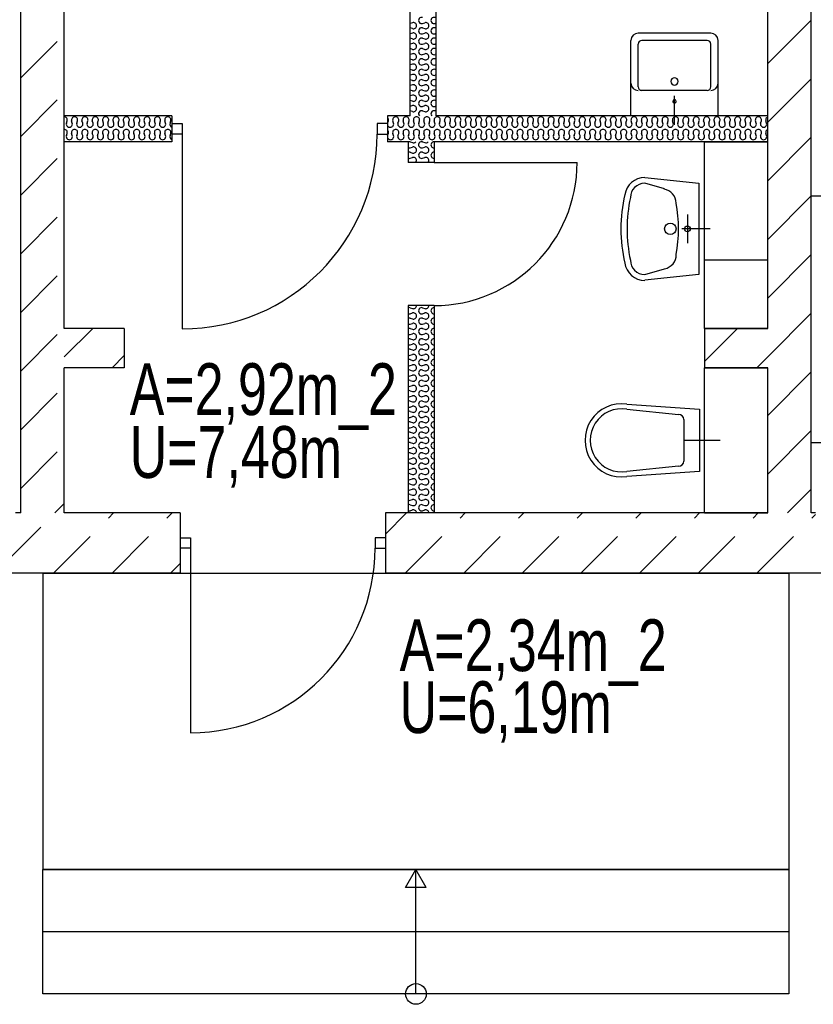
# Model space of a CAD drawing. Header units: metres. Extents: x 940 to 7099, y 1241 to 5343.
# Tile 16 of 23: x 5629 to 6011, y 1378 to 1853. Entities that reach past the tile are written whole.
import ezdxf

# ---------------------------------------------------------------- set-up
doc = ezdxf.new("R2010")
doc.units = ezdxf.units.M
doc.header["$LTSCALE"] = 100
doc.header["$MEASUREMENT"] = 0
doc.linetypes.add('HIDDEN', pattern=[0.375, 0.25, -0.125])
for name, color, linetype in [('108', 61, 'Continuous'), ('20', 211, 'Continuous'), ('22', 211, 'Continuous'), ('30', 5, 'Continuous'), ('32', 2, 'Continuous'), ('36', 3, 'Continuous'), ('64', 1, 'Continuous'), ('67', 2, 'Continuous')]:
    doc.layers.add(name, color=color, linetype=linetype)

msp = doc.modelspace()

# ---------------------------------------------------------------- linework, layer by layer
at = {"layer": '108', "linetype": 'Continuous'}
for p, q in [((5639.75, 1383), (5639.75, 1443)), ((5639.75, 1443), (5999.75, 1443)), ((5999.75, 1443), (5639.75, 1443)), ((5814.75, 1434.3397), (5819.75, 1443)), ((5819.75, 1383), (5819.75, 1443)), ((5824.75, 1434.3397), (5819.75, 1443)), ((5999.75, 1443), (5999.75, 1383)), ((5824.75, 1434.3397), (5814.75, 1434.3397)), ((5999.75, 1413), (5639.75, 1413)), ((5999.75, 1383), (5639.75, 1383)), ((5999.75, 1383), (5639.75, 1383))]:
    msp.add_line(p, q, dxfattribs=at)
msp.add_circle((5819.75, 1383), 5, dxfattribs=at)
at = {"layer": '20', "linetype": 'Continuous'}
for p, q in [((5989.5, 1831.7121), (6010.5, 1852.7121)), ((5818.0308, 1851.4248), (5817, 1851.0855)), ((5818.0308, 1848.5752), (5817, 1848.9145)), ((5822.9688, 1851.0752), (5824.0308, 1851.4248)), ((5822.9688, 1848.9248), (5824.0308, 1848.5752)), ((5829.5, 1851.2501), (5828.9688, 1851.0752)), ((5829.5, 1848.7499), (5828.9688, 1848.9248)), ((5818.0308, 1846.4248), (5817, 1846.0855)), ((5818.0308, 1843.5752), (5817, 1843.9145)), ((5822.9688, 1846.0752), (5824.0308, 1846.4248)), ((5822.9688, 1843.9248), (5824.0308, 1843.5752)), ((5829.5, 1846.2501), (5828.9688, 1846.0752)), ((5829.5, 1843.7499), (5828.9688, 1843.9248)), ((5818.0308, 1841.4248), (5817, 1841.0855)), ((5818.0308, 1838.5752), (5817, 1838.9145)), ((5822.9688, 1841.0752), (5824.0308, 1841.4248)), ((5822.9688, 1838.9248), (5824.0308, 1838.5752)), ((5829.5, 1841.2501), (5828.9688, 1841.0752)), ((5829.5, 1838.7499), (5828.9688, 1838.9248)), ((5818.0308, 1836.4248), (5817, 1836.0855)), ((5818.0308, 1833.5752), (5817, 1833.9145)), ((5822.9688, 1836.0752), (5824.0308, 1836.4248)), ((5822.9688, 1833.9248), (5824.0308, 1833.5752)), ((5829.5, 1836.2501), (5828.9688, 1836.0752)), ((5829.5, 1833.7499), (5828.9688, 1833.9248)), ((5818.0308, 1831.4248), (5817, 1831.0855)), ((5818.0308, 1828.5752), (5817, 1828.9145)), ((5822.9688, 1831.0752), (5824.0308, 1831.4248)), ((5822.9688, 1828.9248), (5824.0308, 1828.5752)), ((5829.5, 1831.2501), (5828.9688, 1831.0752)), ((5829.5, 1828.7499), (5828.9688, 1828.9248)), ((5818.0308, 1826.4248), (5817, 1826.0855)), ((5818.0308, 1823.5752), (5817, 1823.9145)), ((5822.9688, 1826.0752), (5824.0308, 1826.4248)), ((5822.9688, 1823.9248), (5824.0308, 1823.5752)), ((5829.5, 1826.2501), (5828.9688, 1826.0752)), ((5829.5, 1823.7499), (5828.9688, 1823.9248)), ((5989.5, 1803.4279), (6010.5, 1824.4279)), ((5818.0308, 1821.4248), (5817, 1821.0855)), ((5818.0308, 1818.5752), (5817, 1818.9145)), ((5822.9688, 1821.0752), (5824.0308, 1821.4248)), ((5822.9688, 1818.9248), (5824.0308, 1818.5752)), ((5829.5, 1821.2501), (5828.9688, 1821.0752)), ((5829.5, 1818.7499), (5828.9688, 1818.9248)), ((5818.0308, 1816.4248), (5817, 1816.0855)), ((5822.9688, 1816.0752), (5824.0308, 1816.4248)), ((5829.5, 1816.2501), (5828.9688, 1816.0752)), ((5818.0308, 1813.5752), (5817, 1813.9145)), ((5818.0308, 1811.4248), (5817, 1811.0855)), ((5822.9688, 1813.9248), (5824.0308, 1813.5752)), ((5822.9688, 1811.0752), (5824.0308, 1811.4248)), ((5829.5, 1813.7499), (5828.9688, 1813.9248)), ((5829.5, 1811.2501), (5828.9688, 1811.0752)), ((5818.0308, 1808.5752), (5817, 1808.9145)), ((5822.9688, 1808.9248), (5824.0308, 1808.5752)), ((5829.5, 1808.7499), (5828.9688, 1808.9248)), ((5651.075, 1802.9688), (5651.4246, 1804.0308)), ((5653.9246, 1802.9688), (5653.575, 1804.0308)), ((5656.075, 1802.9688), (5656.4246, 1804.0308)), ((5658.9246, 1802.9688), (5658.575, 1804.0308)), ((5661.075, 1802.9688), (5661.4246, 1804.0308)), ((5663.9246, 1802.9688), (5663.575, 1804.0308)), ((5666.075, 1802.9688), (5666.4246, 1804.0308)), ((5668.9246, 1802.9688), (5668.575, 1804.0308)), ((5671.075, 1802.9688), (5671.4246, 1804.0308)), ((5673.9246, 1802.9688), (5673.575, 1804.0308)), ((5676.075, 1802.9688), (5676.4246, 1804.0308)), ((5678.9246, 1802.9688), (5678.575, 1804.0308)), ((5681.075, 1802.9688), (5681.4246, 1804.0308)), ((5683.9246, 1802.9688), (5683.575, 1804.0308)), ((5686.075, 1802.9688), (5686.4246, 1804.0308)), ((5688.9246, 1802.9688), (5688.575, 1804.0308)), ((5691.075, 1802.9688), (5691.4246, 1804.0308)), ((5693.9246, 1802.9688), (5693.575, 1804.0308)), ((5696.075, 1802.9688), (5696.4246, 1804.0308)), ((5698.9246, 1802.9688), (5698.575, 1804.0308)), ((5701.075, 1802.9688), (5701.4246, 1804.0308)), ((5806.075, 1802.9688), (5806.4246, 1804.0308)), ((5808.9246, 1802.9688), (5808.575, 1804.0308)), ((5811.075, 1802.9688), (5811.4246, 1804.0308)), ((5813.9246, 1802.9688), (5813.575, 1804.0308)), ((5816.075, 1802.9688), (5816.4246, 1804.0308)), ((5818.9246, 1802.9688), (5818.575, 1804.0308)), ((5821.075, 1802.9688), (5821.4246, 1804.0308)), ((5823.9246, 1802.9688), (5823.575, 1804.0308)), ((5826.075, 1802.9688), (5826.4246, 1804.0308)), ((5828.9246, 1802.9688), (5828.575, 1804.0308)), ((5831.075, 1802.9688), (5831.4246, 1804.0308)), ((5833.9246, 1802.9688), (5833.575, 1804.0308)), ((5836.075, 1802.9688), (5836.4246, 1804.0308)), ((5838.9246, 1802.9688), (5838.575, 1804.0308)), ((5841.075, 1802.9688), (5841.4246, 1804.0308)), ((5843.9246, 1802.9688), (5843.575, 1804.0308)), ((5846.075, 1802.9688), (5846.4246, 1804.0308)), ((5848.9246, 1802.9688), (5848.575, 1804.0308)), ((5851.075, 1802.9688), (5851.4246, 1804.0308)), ((5853.9246, 1802.9688), (5853.575, 1804.0308)), ((5856.075, 1802.9688), (5856.4246, 1804.0308)), ((5858.9246, 1802.9688), (5858.575, 1804.0308)), ((5861.075, 1802.9688), (5861.4246, 1804.0308)), ((5863.9246, 1802.9688), (5863.575, 1804.0308)), ((5866.075, 1802.9688), (5866.4246, 1804.0308)), ((5868.9246, 1802.9688), (5868.575, 1804.0308)), ((5871.075, 1802.9688), (5871.4246, 1804.0308)), ((5873.9246, 1802.9688), (5873.575, 1804.0308)), ((5876.075, 1802.9688), (5876.4246, 1804.0308)), ((5878.9246, 1802.9688), (5878.575, 1804.0308)), ((5881.075, 1802.9688), (5881.4246, 1804.0308)), ((5883.9246, 1802.9688), (5883.575, 1804.0308)), ((5886.075, 1802.9688), (5886.4246, 1804.0308)), ((5888.9246, 1802.9688), (5888.575, 1804.0308)), ((5891.075, 1802.9688), (5891.4246, 1804.0308)), ((5893.9246, 1802.9688), (5893.575, 1804.0308)), ((5896.075, 1802.9688), (5896.4246, 1804.0308)), ((5898.9246, 1802.9688), (5898.575, 1804.0308)), ((5901.075, 1802.9688), (5901.4246, 1804.0308)), ((5903.9246, 1802.9688), (5903.575, 1804.0308)), ((5906.075, 1802.9688), (5906.4246, 1804.0308)), ((5908.9246, 1802.9688), (5908.575, 1804.0308)), ((5911.075, 1802.9688), (5911.4246, 1804.0308)), ((5913.9246, 1802.9688), (5913.575, 1804.0308)), ((5916.075, 1802.9688), (5916.4246, 1804.0308)), ((5918.9246, 1802.9688), (5918.575, 1804.0308)), ((5921.075, 1802.9688), (5921.4246, 1804.0308)), ((5923.9246, 1802.9688), (5923.575, 1804.0308)), ((5926.075, 1802.9688), (5926.4246, 1804.0308)), ((5928.9246, 1802.9688), (5928.575, 1804.0308)), ((5931.075, 1802.9688), (5931.4246, 1804.0308)), ((5933.9246, 1802.9688), (5933.575, 1804.0308)), ((5936.075, 1802.9688), (5936.4246, 1804.0308)), ((5938.9246, 1802.9688), (5938.575, 1804.0308)), ((5941.075, 1802.9688), (5941.4246, 1804.0308)), ((5943.9246, 1802.9688), (5943.575, 1804.0308)), ((5946.075, 1802.9688), (5946.4246, 1804.0308)), ((5948.9246, 1802.9688), (5948.575, 1804.0308)), ((5951.075, 1802.9688), (5951.4246, 1804.0308)), ((5953.9246, 1802.9688), (5953.575, 1804.0308)), ((5956.075, 1802.9688), (5956.4246, 1804.0308)), ((5958.9246, 1802.9688), (5958.575, 1804.0308)), ((5961.075, 1802.9688), (5961.4246, 1804.0308)), ((5963.9246, 1802.9688), (5963.575, 1804.0308)), ((5966.075, 1802.9688), (5966.4246, 1804.0308)), ((5968.9246, 1802.9688), (5968.575, 1804.0308)), ((5971.075, 1802.9688), (5971.4246, 1804.0308)), ((5973.9246, 1802.9688), (5973.575, 1804.0308)), ((5976.075, 1802.9688), (5976.4246, 1804.0308)), ((5978.9246, 1802.9688), (5978.575, 1804.0308)), ((5981.075, 1802.9688), (5981.4246, 1804.0308)), ((5983.9246, 1802.9688), (5983.575, 1804.0308)), ((5986.075, 1802.9688), (5986.4246, 1804.0308)), ((5988.9246, 1802.9688), (5988.575, 1804.0308)), ((5651.075, 1796.9688), (5651.4246, 1798.0308)), ((5653.9246, 1796.9688), (5653.575, 1798.0308)), ((5656.075, 1796.9688), (5656.4246, 1798.0308)), ((5658.9246, 1796.9688), (5658.575, 1798.0308)), ((5661.075, 1796.9688), (5661.4246, 1798.0308)), ((5663.9246, 1796.9688), (5663.575, 1798.0308)), ((5666.075, 1796.9688), (5666.4246, 1798.0308)), ((5668.9246, 1796.9688), (5668.575, 1798.0308)), ((5671.075, 1796.9688), (5671.4246, 1798.0308)), ((5673.9246, 1796.9688), (5673.575, 1798.0308)), ((5676.075, 1796.9688), (5676.4246, 1798.0308)), ((5678.9246, 1796.9688), (5678.575, 1798.0308)), ((5681.075, 1796.9688), (5681.4246, 1798.0308)), ((5683.9246, 1796.9688), (5683.575, 1798.0308)), ((5686.075, 1796.9688), (5686.4246, 1798.0308)), ((5688.9246, 1796.9688), (5688.575, 1798.0308)), ((5691.075, 1796.9688), (5691.4246, 1798.0308)), ((5693.9246, 1796.9688), (5693.575, 1798.0308)), ((5696.075, 1796.9688), (5696.4246, 1798.0308)), ((5698.9246, 1796.9688), (5698.575, 1798.0308)), ((5701.075, 1796.9688), (5701.4246, 1798.0308)), ((5806.075, 1796.9688), (5806.4246, 1798.0308)), ((5808.9246, 1796.9688), (5808.575, 1798.0308)), ((5811.075, 1796.9688), (5811.4246, 1798.0308)), ((5813.9246, 1796.9688), (5813.575, 1798.0308)), ((5816.075, 1796.9688), (5816.4246, 1798.0308)), ((5818.9246, 1796.9688), (5818.575, 1798.0308)), ((5821.075, 1796.9688), (5821.4246, 1798.0308)), ((5823.9246, 1796.9688), (5823.575, 1798.0308)), ((5826.075, 1796.9688), (5826.4246, 1798.0308)), ((5828.9246, 1796.9688), (5828.575, 1798.0308)), ((5831.075, 1796.9688), (5831.4246, 1798.0308)), ((5833.9246, 1796.9688), (5833.575, 1798.0308)), ((5836.075, 1796.9688), (5836.4246, 1798.0308)), ((5838.9246, 1796.9688), (5838.575, 1798.0308)), ((5841.075, 1796.9688), (5841.4246, 1798.0308)), ((5843.9246, 1796.9688), (5843.575, 1798.0308)), ((5846.075, 1796.9688), (5846.4246, 1798.0308)), ((5848.9246, 1796.9688), (5848.575, 1798.0308)), ((5851.075, 1796.9688), (5851.4246, 1798.0308)), ((5853.9246, 1796.9688), (5853.575, 1798.0308)), ((5856.075, 1796.9688), (5856.4246, 1798.0308)), ((5858.9246, 1796.9688), (5858.575, 1798.0308)), ((5861.075, 1796.9688), (5861.4246, 1798.0308)), ((5863.9246, 1796.9688), (5863.575, 1798.0308)), ((5866.075, 1796.9688), (5866.4246, 1798.0308)), ((5868.9246, 1796.9688), (5868.575, 1798.0308)), ((5871.075, 1796.9688), (5871.4246, 1798.0308)), ((5873.9246, 1796.9688), (5873.575, 1798.0308)), ((5876.075, 1796.9688), (5876.4246, 1798.0308)), ((5878.9246, 1796.9688), (5878.575, 1798.0308)), ((5881.075, 1796.9688), (5881.4246, 1798.0308)), ((5883.9246, 1796.9688), (5883.575, 1798.0308)), ((5886.075, 1796.9688), (5886.4246, 1798.0308)), ((5888.9246, 1796.9688), (5888.575, 1798.0308)), ((5891.075, 1796.9688), (5891.4246, 1798.0308)), ((5893.9246, 1796.9688), (5893.575, 1798.0308)), ((5896.075, 1796.9688), (5896.4246, 1798.0308)), ((5898.9246, 1796.9688), (5898.575, 1798.0308)), ((5901.075, 1796.9688), (5901.4246, 1798.0308)), ((5903.9246, 1796.9688), (5903.575, 1798.0308)), ((5906.075, 1796.9688), (5906.4246, 1798.0308)), ((5908.9246, 1796.9688), (5908.575, 1798.0308)), ((5911.075, 1796.9688), (5911.4246, 1798.0308)), ((5913.9246, 1796.9688), (5913.575, 1798.0308)), ((5916.075, 1796.9688), (5916.4246, 1798.0308)), ((5918.9246, 1796.9688), (5918.575, 1798.0308)), ((5921.075, 1796.9688), (5921.4246, 1798.0308)), ((5923.9246, 1796.9688), (5923.575, 1798.0308)), ((5926.075, 1796.9688), (5926.4246, 1798.0308)), ((5928.9246, 1796.9688), (5928.575, 1798.0308)), ((5931.075, 1796.9688), (5931.4246, 1798.0308)), ((5933.9246, 1796.9688), (5933.575, 1798.0308)), ((5936.075, 1796.9688), (5936.4246, 1798.0308)), ((5938.9246, 1796.9688), (5938.575, 1798.0308)), ((5941.075, 1796.9688), (5941.4246, 1798.0308)), ((5943.9246, 1796.9688), (5943.575, 1798.0308)), ((5946.075, 1796.9688), (5946.4246, 1798.0308)), ((5948.9246, 1796.9688), (5948.575, 1798.0308)), ((5951.075, 1796.9688), (5951.4246, 1798.0308)), ((5953.9246, 1796.9688), (5953.575, 1798.0308)), ((5956.075, 1796.9688), (5956.4246, 1798.0308)), ((5958.9246, 1796.9688), (5958.575, 1798.0308)), ((5961.075, 1796.9688), (5961.4246, 1798.0308)), ((5963.9246, 1796.9688), (5963.575, 1798.0308)), ((5966.075, 1796.9688), (5966.4246, 1798.0308)), ((5968.9246, 1796.9688), (5968.575, 1798.0308)), ((5971.075, 1796.9688), (5971.4246, 1798.0308)), ((5973.9246, 1796.9688), (5973.575, 1798.0308)), ((5976.075, 1796.9688), (5976.4246, 1798.0308)), ((5978.9246, 1796.9688), (5978.575, 1798.0308)), ((5981.075, 1796.9688), (5981.4246, 1798.0308)), ((5983.9246, 1796.9688), (5983.575, 1798.0308)), ((5986.075, 1796.9688), (5986.4246, 1798.0308)), ((5988.9246, 1796.9688), (5988.575, 1798.0308)), ((5989.5, 1775.1436), (6010.5, 1796.1436)), ((5816.9688, 1793.9248), (5818.0308, 1793.5752)), ((5816.9688, 1791.0752), (5818.0308, 1791.4248)), ((5822.9688, 1793.9248), (5824.0308, 1793.5752)), ((5822.9688, 1791.0752), (5824.0308, 1791.4248)), ((5816.9688, 1788.9248), (5818.0308, 1788.5752)), ((5816.9688, 1786.0752), (5818.0308, 1786.4248)), ((5822.9688, 1788.9248), (5824.0308, 1788.5752)), ((5822.9688, 1786.0752), (5824.0308, 1786.4248)), ((5989.5, 1746.8593), (6010.5, 1767.8593)), ((5989.5, 1718.575), (6010.5, 1739.575)), ((5816.9688, 1713.9248), (5818.0308, 1713.5752)), ((5816.9688, 1711.0752), (5818.0308, 1711.4248)), ((5822.9688, 1713.9248), (5824.0308, 1713.5752)), ((5822.9688, 1711.0752), (5824.0308, 1711.4248)), ((5989.5, 1690.2908), (6010.5, 1711.2908)), ((5816.9688, 1708.9248), (5818.0308, 1708.5752)), ((5816.9688, 1706.0752), (5818.0308, 1706.4248)), ((5822.9688, 1708.9248), (5824.0308, 1708.5752)), ((5822.9688, 1706.0752), (5824.0308, 1706.4248)), ((5650, 1690.202), (5663.798, 1704)), ((5816.9688, 1703.9248), (5818.0308, 1703.5752)), ((5816.9688, 1701.0752), (5818.0308, 1701.4248)), ((5822.9688, 1703.9248), (5824.0308, 1703.5752)), ((5822.9688, 1701.0752), (5824.0308, 1701.4248)), ((5959, 1688.075), (5974.925, 1704)), ((5816.9688, 1698.9248), (5818.0308, 1698.5752)), ((5816.9688, 1696.0752), (5818.0308, 1696.4248)), ((5822.9688, 1698.9248), (5824.0308, 1698.5752)), ((5822.9688, 1696.0752), (5824.0308, 1696.4248)), ((5673.0822, 1685), (5679, 1690.9178)), ((5816.9688, 1693.9248), (5818.0308, 1693.5752)), ((5816.9688, 1691.0752), (5818.0308, 1691.4248)), ((5822.9688, 1693.9248), (5824.0308, 1693.5752)), ((5822.9688, 1691.0752), (5824.0308, 1691.4248)), ((5816.9688, 1688.9248), (5818.0308, 1688.5752)), ((5816.9688, 1686.0752), (5818.0308, 1686.4248)), ((5822.9688, 1688.9248), (5824.0308, 1688.5752)), ((5822.9688, 1686.0752), (5824.0308, 1686.4248)), ((5984.2092, 1685), (5989.5, 1690.2908)), ((5816.9688, 1683.9248), (5818.0308, 1683.5752)), ((5816.9688, 1681.0752), (5818.0308, 1681.4248)), ((5822.9688, 1683.9248), (5824.0308, 1683.5752)), ((5822.9688, 1681.0752), (5824.0308, 1681.4248)), ((5989.5, 1662.0065), (6010.5, 1683.0065)), ((5816.9688, 1678.9248), (5818.0308, 1678.5752)), ((5816.9688, 1676.0752), (5818.0308, 1676.4248)), ((5822.9688, 1678.9248), (5824.0308, 1678.5752)), ((5822.9688, 1676.0752), (5824.0308, 1676.4248)), ((5816.9688, 1673.9248), (5818.0308, 1673.5752)), ((5822.9688, 1673.9248), (5824.0308, 1673.5752)), ((5816.9688, 1671.0752), (5818.0308, 1671.4248)), ((5816.9688, 1668.9248), (5818.0308, 1668.5752)), ((5822.9688, 1671.0752), (5824.0308, 1671.4248)), ((5822.9688, 1668.9248), (5824.0308, 1668.5752)), ((5816.9688, 1666.0752), (5818.0308, 1666.4248)), ((5816.9688, 1663.9248), (5818.0308, 1663.5752)), ((5822.9688, 1666.0752), (5824.0308, 1666.4248)), ((5822.9688, 1663.9248), (5824.0308, 1663.5752)), ((5816.9688, 1661.0752), (5818.0308, 1661.4248)), ((5816.9688, 1658.9248), (5818.0308, 1658.5752)), ((5822.9688, 1661.0752), (5824.0308, 1661.4248)), ((5822.9688, 1658.9248), (5824.0308, 1658.5752)), ((5816.9688, 1656.0752), (5818.0308, 1656.4248)), ((5816.9688, 1653.9248), (5818.0308, 1653.5752)), ((5822.9688, 1656.0752), (5824.0308, 1656.4248)), ((5822.9688, 1653.9248), (5824.0308, 1653.5752)), ((5989.5, 1633.7222), (6010.5, 1654.7222)), ((5816.9688, 1651.0752), (5818.0308, 1651.4248)), ((5816.9688, 1648.9248), (5818.0308, 1648.5752)), ((5822.9688, 1651.0752), (5824.0308, 1651.4248)), ((5822.9688, 1648.9248), (5824.0308, 1648.5752)), ((5816.9688, 1646.0752), (5818.0308, 1646.4248)), ((5816.9688, 1643.9248), (5818.0308, 1643.5752)), ((5822.9688, 1646.0752), (5824.0308, 1646.4248)), ((5822.9688, 1643.9248), (5824.0308, 1643.5752)), ((5816.9688, 1641.0752), (5818.0308, 1641.4248)), ((5816.9688, 1638.9248), (5818.0308, 1638.5752)), ((5822.9688, 1641.0752), (5824.0308, 1641.4248)), ((5822.9688, 1638.9248), (5824.0308, 1638.5752)), ((5816.9688, 1636.0752), (5818.0308, 1636.4248)), ((5816.9688, 1633.9248), (5818.0308, 1633.5752)), ((5822.9688, 1636.0752), (5824.0308, 1636.4248)), ((5822.9688, 1633.9248), (5824.0308, 1633.5752)), ((5816.9688, 1631.0752), (5818.0308, 1631.4248)), ((5816.9688, 1628.9248), (5818.0308, 1628.5752)), ((5822.9688, 1631.0752), (5824.0308, 1631.4248)), ((5822.9688, 1628.9248), (5824.0308, 1628.5752)), ((5816.9688, 1626.0752), (5818.0308, 1626.4248)), ((5822.9688, 1626.0752), (5824.0308, 1626.4248)), ((5999.062, 1615), (6010.5, 1626.438)), ((5816.9688, 1623.9248), (5818.0308, 1623.5752)), ((5816.9688, 1621.0752), (5818.0308, 1621.4248)), ((5822.9688, 1623.9248), (5824.0308, 1623.5752)), ((5822.9688, 1621.0752), (5824.0308, 1621.4248)), ((5816.9688, 1618.9248), (5818.0308, 1618.5752)), ((5816.9688, 1616.0752), (5818.0308, 1616.4248)), ((5822.9688, 1618.9248), (5824.0308, 1618.5752)), ((5822.9688, 1616.0752), (5824.0308, 1616.4248))]:
    msp.add_line(p, q, dxfattribs=at)
for centre, start, end in [((5822.4998, 1852.5), 71.7795, 288.2205), ((5828.4998, 1852.5), 71.7795, 288.2205), ((5818.4998, 1850), 0, 108.2205), ((5818.4998, 1850), 251.7795, 0), ((5822.4998, 1847.5), 71.7795, 288.2205), ((5824.4998, 1850), 0, 108.2205), ((5824.4998, 1850), 251.7795, 0), ((5828.4998, 1847.5), 71.7795, 288.2205), ((5818.4998, 1845), 0, 108.2205), ((5818.4998, 1845), 251.7795, 0), ((5822.4998, 1842.5), 71.7795, 288.2205), ((5824.4998, 1845), 0, 108.2205), ((5824.4998, 1845), 251.7795, 0), ((5828.4998, 1842.5), 71.7795, 288.2205), ((5818.4998, 1840), 0, 108.2205), ((5818.4998, 1840), 251.7795, 0), ((5822.4998, 1837.5), 71.7795, 288.2205), ((5824.4998, 1840), 0, 108.2205), ((5824.4998, 1840), 251.7795, 0), ((5828.4998, 1837.5), 71.7795, 288.2205), ((5818.4998, 1835), 0, 108.2205), ((5818.4998, 1835), 251.7795, 0), ((5822.4998, 1832.5), 71.7795, 288.2205), ((5824.4998, 1835), 0, 108.2205), ((5824.4998, 1835), 251.7795, 0), ((5828.4998, 1832.5), 71.7795, 288.2205), ((5818.4998, 1830), 0, 108.2205), ((5818.4998, 1830), 251.7795, 0), ((5822.4998, 1827.5), 71.7795, 288.2205), ((5824.4998, 1830), 0, 108.2205), ((5824.4998, 1830), 251.7795, 0), ((5828.4998, 1827.5), 71.7795, 288.2205), ((5818.4998, 1825), 0, 108.2205), ((5818.4998, 1825), 251.7795, 0), ((5822.4998, 1822.5), 71.7795, 288.2205), ((5824.4998, 1825), 0, 108.2205), ((5824.4998, 1825), 251.7795, 0), ((5828.4998, 1822.5), 71.7795, 288.2205), ((5818.4998, 1820), 0, 108.2205), ((5818.4998, 1820), 251.7795, 0), ((5822.4998, 1817.5), 71.7795, 288.2205), ((5824.4998, 1820), 0, 108.2205), ((5824.4998, 1820), 251.7795, 0), ((5828.4998, 1817.5), 71.7795, 288.2205), ((5818.4998, 1815), 0, 108.2205), ((5818.4998, 1815), 251.7795, 0), ((5824.4998, 1815), 0, 108.2205), ((5824.4998, 1815), 251.7795, 0), ((5818.4998, 1810), 0, 108.2205), ((5818.4998, 1810), 251.7795, 0), ((5822.4998, 1812.5), 71.7795, 288.2205), ((5824.4998, 1810), 0, 108.2205), ((5824.4998, 1810), 251.7795, 0), ((5828.4998, 1812.5), 71.7795, 288.2205), ((5649.9998, 1804.4998), 341.7795, 89.9936), ((5654.9998, 1804.4998), 90, 198.2205), ((5654.9998, 1804.4998), 341.7795, 90), ((5659.9998, 1804.4998), 90, 198.2205), ((5659.9998, 1804.4998), 341.7795, 90), ((5664.9998, 1804.4998), 90, 198.2205), ((5664.9998, 1804.4998), 341.7795, 90), ((5669.9998, 1804.4998), 90, 198.2205), ((5669.9998, 1804.4998), 341.7795, 90), ((5674.9998, 1804.4998), 90, 198.2205), ((5674.9998, 1804.4998), 341.7795, 90), ((5679.9998, 1804.4998), 90, 198.2205), ((5679.9998, 1804.4998), 341.7795, 90), ((5684.9998, 1804.4998), 90, 198.2205), ((5684.9998, 1804.4998), 341.7795, 90), ((5689.9998, 1804.4998), 90, 198.2205), ((5689.9998, 1804.4998), 341.7795, 90), ((5694.9998, 1804.4998), 90, 198.2205), ((5694.9998, 1804.4998), 341.7795, 90), ((5699.9998, 1804.4998), 90, 198.2205), ((5699.9998, 1804.4998), 341.7795, 90), ((5804.9998, 1804.4998), 341.7795, 48.1811), ((5809.9998, 1804.4998), 90, 198.2205), ((5809.9998, 1804.4998), 341.7795, 90), ((5814.9998, 1804.4998), 90, 198.2205), ((5814.9998, 1804.4998), 341.7795, 90), ((5819.9998, 1804.4998), 90, 198.2205), ((5819.9998, 1804.4998), 341.7795, 90), ((5822.4998, 1807.5), 71.7795, 221.8103), ((5824.9998, 1804.4998), 90, 198.2205), ((5824.9998, 1804.4998), 341.7795, 90), ((5828.4998, 1807.5), 71.7795, 221.8103), ((5829.9998, 1804.4998), 90, 198.2205), ((5829.9998, 1804.4998), 341.7795, 90), ((5834.9998, 1804.4998), 90, 198.2205), ((5834.9998, 1804.4998), 341.7795, 90), ((5839.9998, 1804.4998), 90, 198.2205), ((5839.9998, 1804.4998), 341.7795, 90), ((5844.9998, 1804.4998), 90, 198.2205), ((5844.9998, 1804.4998), 341.7795, 90), ((5849.9998, 1804.4998), 90, 198.2205), ((5849.9998, 1804.4998), 341.7795, 90), ((5854.9998, 1804.4998), 90, 198.2205), ((5854.9998, 1804.4998), 341.7795, 90), ((5859.9998, 1804.4998), 90, 198.2205), ((5859.9998, 1804.4998), 341.7795, 90), ((5864.9998, 1804.4998), 90, 198.2205), ((5864.9998, 1804.4998), 341.7795, 90), ((5869.9998, 1804.4998), 90, 198.2205), ((5869.9998, 1804.4998), 341.7795, 90), ((5874.9998, 1804.4998), 90, 198.2205), ((5874.9998, 1804.4998), 341.7795, 90), ((5879.9998, 1804.4998), 90, 198.2205), ((5879.9998, 1804.4998), 341.7795, 90), ((5884.9998, 1804.4998), 90, 198.2205), ((5884.9998, 1804.4998), 341.7795, 90), ((5889.9998, 1804.4998), 90, 198.2205), ((5889.9998, 1804.4998), 341.7795, 90), ((5894.9998, 1804.4998), 90, 198.2205), ((5894.9998, 1804.4998), 341.7795, 90), ((5899.9998, 1804.4998), 90, 198.2205), ((5899.9998, 1804.4998), 341.7795, 90), ((5904.9998, 1804.4998), 90, 198.2205), ((5904.9998, 1804.4998), 341.7795, 90), ((5909.9998, 1804.4998), 90, 198.2205), ((5909.9998, 1804.4998), 341.7795, 90), ((5914.9998, 1804.4998), 90, 198.2205), ((5914.9998, 1804.4998), 341.7795, 90), ((5919.9998, 1804.4998), 90, 198.2205), ((5919.9998, 1804.4998), 341.7795, 90), ((5924.9998, 1804.4998), 90, 198.2205), ((5924.9998, 1804.4998), 341.7795, 90), ((5929.9998, 1804.4998), 90, 198.2205), ((5929.9998, 1804.4998), 341.7795, 90), ((5934.9998, 1804.4998), 90, 198.2205), ((5934.9998, 1804.4998), 341.7795, 90), ((5939.9998, 1804.4998), 90, 198.2205), ((5939.9998, 1804.4998), 341.7795, 90), ((5944.9998, 1804.4998), 90, 198.2205), ((5944.9998, 1804.4998), 341.7795, 90), ((5949.9998, 1804.4998), 90, 198.2205), ((5949.9998, 1804.4998), 341.7795, 90), ((5954.9998, 1804.4998), 90, 198.2205), ((5954.9998, 1804.4998), 341.7795, 90), ((5959.9998, 1804.4998), 90, 198.2205), ((5959.9998, 1804.4998), 341.7795, 90), ((5964.9998, 1804.4998), 90, 198.2205), ((5964.9998, 1804.4998), 341.7795, 90), ((5969.9998, 1804.4998), 90, 198.2205), ((5969.9998, 1804.4998), 341.7795, 90), ((5974.9998, 1804.4998), 90, 198.2205), ((5974.9998, 1804.4998), 341.7795, 90), ((5979.9998, 1804.4998), 90, 198.2205), ((5979.9998, 1804.4998), 341.7795, 90), ((5984.9998, 1804.4998), 90, 198.2205), ((5984.9998, 1804.4998), 341.7795, 90), ((5989.9998, 1804.4998), 109.4644, 198.2205), ((5649.9998, 1798.4998), 341.7795, 89.9936), ((5652.4998, 1802.4998), 161.7795, 18.2205), ((5654.9998, 1798.4998), 90, 198.2205), ((5654.9998, 1798.4998), 341.7795, 90), ((5657.4998, 1802.4998), 161.7795, 18.2205), ((5659.9998, 1798.4998), 90, 198.2205), ((5659.9998, 1798.4998), 341.7795, 90), ((5662.4998, 1802.4998), 161.7795, 18.2205), ((5664.9998, 1798.4998), 90, 198.2205), ((5664.9998, 1798.4998), 341.7795, 90), ((5667.4998, 1802.4998), 161.7795, 18.2205), ((5669.9998, 1798.4998), 90, 198.2205), ((5669.9998, 1798.4998), 341.7795, 90), ((5672.4998, 1802.4998), 161.7795, 18.2205), ((5674.9998, 1798.4998), 90, 198.2205), ((5674.9998, 1798.4998), 341.7795, 90), ((5677.4998, 1802.4998), 161.7795, 18.2205), ((5679.9998, 1798.4998), 90, 198.2205), ((5679.9998, 1798.4998), 341.7795, 90), ((5682.4998, 1802.4998), 161.7795, 18.2205), ((5684.9998, 1798.4998), 90, 198.2205), ((5684.9998, 1798.4998), 341.7795, 90), ((5687.4998, 1802.4998), 161.7795, 18.2205), ((5689.9998, 1798.4998), 90, 198.2205), ((5689.9998, 1798.4998), 341.7795, 90), ((5692.4998, 1802.4998), 161.7795, 18.2205), ((5694.9998, 1798.4998), 90, 198.2205), ((5694.9998, 1798.4998), 341.7795, 90), ((5697.4998, 1802.4998), 161.7795, 18.2205), ((5699.9998, 1798.4998), 90, 198.2205), ((5699.9998, 1798.4998), 341.7795, 90), ((5702.4998, 1802.4998), 161.7795, 250.5356), ((5807.4998, 1802.4998), 161.7795, 179.142), ((5807.4998, 1802.4998), 180.858, 18.2205), ((5809.9998, 1798.4998), 90, 198.2205), ((5809.9998, 1798.4998), 341.7795, 90), ((5812.4998, 1802.4998), 161.7795, 18.2205), ((5814.9998, 1798.4998), 90, 198.2205), ((5814.9998, 1798.4998), 341.7795, 90), ((5817.4998, 1802.4998), 161.7795, 18.2205), ((5819.9998, 1798.4998), 90, 198.2205), ((5819.9998, 1798.4998), 341.7795, 90), ((5822.4998, 1802.4998), 161.7795, 18.2205), ((5824.9998, 1798.4998), 90, 198.2205), ((5824.9998, 1798.4998), 341.7795, 90), ((5827.4998, 1802.4998), 161.7795, 18.2205), ((5829.9998, 1798.4998), 90, 198.2205), ((5829.9998, 1798.4998), 341.7795, 90), ((5832.4998, 1802.4998), 161.7795, 18.2205), ((5834.9998, 1798.4998), 90, 198.2205), ((5834.9998, 1798.4998), 341.7795, 90), ((5837.4998, 1802.4998), 161.7795, 18.2205), ((5839.9998, 1798.4998), 90, 198.2205), ((5839.9998, 1798.4998), 341.7795, 90), ((5842.4998, 1802.4998), 161.7795, 18.2205), ((5844.9998, 1798.4998), 90, 198.2205), ((5844.9998, 1798.4998), 341.7795, 90), ((5847.4998, 1802.4998), 161.7795, 18.2205), ((5849.9998, 1798.4998), 90, 198.2205), ((5849.9998, 1798.4998), 341.7795, 90), ((5852.4998, 1802.4998), 161.7795, 18.2205), ((5854.9998, 1798.4998), 90, 198.2205), ((5854.9998, 1798.4998), 341.7795, 90), ((5857.4998, 1802.4998), 161.7795, 18.2205), ((5859.9998, 1798.4998), 90, 198.2205), ((5859.9998, 1798.4998), 341.7795, 90), ((5862.4998, 1802.4998), 161.7795, 18.2205), ((5864.9998, 1798.4998), 90, 198.2205), ((5864.9998, 1798.4998), 341.7795, 90), ((5867.4998, 1802.4998), 161.7795, 18.2205), ((5869.9998, 1798.4998), 90, 198.2205), ((5869.9998, 1798.4998), 341.7795, 90), ((5872.4998, 1802.4998), 161.7795, 18.2205), ((5874.9998, 1798.4998), 90, 198.2205), ((5874.9998, 1798.4998), 341.7795, 90), ((5877.4998, 1802.4998), 161.7795, 18.2205), ((5879.9998, 1798.4998), 90, 198.2205), ((5879.9998, 1798.4998), 341.7795, 90), ((5882.4998, 1802.4998), 161.7795, 18.2205), ((5884.9998, 1798.4998), 90, 198.2205), ((5884.9998, 1798.4998), 341.7795, 90), ((5887.4998, 1802.4998), 161.7795, 18.2205), ((5889.9998, 1798.4998), 90, 198.2205), ((5889.9998, 1798.4998), 341.7795, 90), ((5892.4998, 1802.4998), 161.7795, 18.2205), ((5894.9998, 1798.4998), 90, 198.2205), ((5894.9998, 1798.4998), 341.7795, 90), ((5897.4998, 1802.4998), 161.7795, 18.2205), ((5899.9998, 1798.4998), 90, 198.2205), ((5899.9998, 1798.4998), 341.7795, 90), ((5902.4998, 1802.4998), 161.7795, 18.2205), ((5904.9998, 1798.4998), 90, 198.2205), ((5904.9998, 1798.4998), 341.7795, 90), ((5907.4998, 1802.4998), 161.7795, 18.2205), ((5909.9998, 1798.4998), 90, 198.2205), ((5909.9998, 1798.4998), 341.7795, 90), ((5912.4998, 1802.4998), 161.7795, 18.2205), ((5914.9998, 1798.4998), 90, 198.2205), ((5914.9998, 1798.4998), 341.7795, 90), ((5917.4998, 1802.4998), 161.7795, 18.2205), ((5919.9998, 1798.4998), 90, 198.2205), ((5919.9998, 1798.4998), 341.7795, 90), ((5922.4998, 1802.4998), 161.7795, 18.2205), ((5924.9998, 1798.4998), 90, 198.2205), ((5924.9998, 1798.4998), 341.7795, 90), ((5927.4998, 1802.4998), 161.7795, 18.2205), ((5929.9998, 1798.4998), 90, 198.2205), ((5929.9998, 1798.4998), 341.7795, 90), ((5932.4998, 1802.4998), 161.7795, 18.2205), ((5934.9998, 1798.4998), 90, 198.2205), ((5934.9998, 1798.4998), 341.7795, 90), ((5937.4998, 1802.4998), 161.7795, 18.2205), ((5939.9998, 1798.4998), 90, 198.2205), ((5939.9998, 1798.4998), 341.7795, 90), ((5942.4998, 1802.4998), 161.7795, 18.2205), ((5944.9998, 1798.4998), 90, 198.2205), ((5944.9998, 1798.4998), 341.7795, 90), ((5947.4998, 1802.4998), 161.7795, 18.2205), ((5949.9998, 1798.4998), 90, 198.2205), ((5949.9998, 1798.4998), 341.7795, 90), ((5952.4998, 1802.4998), 161.7795, 18.2205), ((5954.9998, 1798.4998), 90, 198.2205), ((5954.9998, 1798.4998), 341.7795, 90), ((5957.4998, 1802.4998), 161.7795, 18.2205), ((5959.9998, 1798.4998), 90, 198.2205), ((5959.9998, 1798.4998), 341.7795, 90), ((5962.4998, 1802.4998), 161.7795, 18.2205), ((5964.9998, 1798.4998), 90, 198.2205), ((5964.9998, 1798.4998), 341.7795, 90), ((5967.4998, 1802.4998), 161.7795, 18.2205), ((5969.9998, 1798.4998), 90, 198.2205), ((5969.9998, 1798.4998), 341.7795, 90), ((5972.4998, 1802.4998), 161.7795, 18.2205), ((5974.9998, 1798.4998), 90, 198.2205), ((5974.9998, 1798.4998), 341.7795, 90), ((5977.4998, 1802.4998), 161.7795, 18.2205), ((5979.9998, 1798.4998), 90, 198.2205), ((5979.9998, 1798.4998), 341.7795, 90), ((5982.4998, 1802.4998), 161.7795, 18.2205), ((5984.9998, 1798.4998), 90, 198.2205), ((5984.9998, 1798.4998), 341.7795, 90), ((5987.4998, 1802.4998), 161.7795, 18.2205), ((5989.9998, 1798.4998), 109.4644, 198.2205), ((5652.4998, 1796.4998), 161.7795, 18.2205), ((5657.4998, 1796.4998), 161.7795, 18.2205), ((5662.4998, 1796.4998), 161.7795, 18.2205), ((5667.4998, 1796.4998), 161.7795, 18.2205), ((5672.4998, 1796.4998), 161.7795, 18.2205), ((5677.4998, 1796.4998), 161.7795, 18.2205), ((5682.4998, 1796.4998), 161.7795, 18.2205), ((5687.4998, 1796.4998), 161.7795, 18.2205), ((5692.4998, 1796.4998), 161.7795, 18.2205), ((5697.4998, 1796.4998), 161.7795, 18.2205), ((5702.4998, 1796.4998), 161.7795, 250.5356), ((5804.9998, 1798.4998), 341.7795, 48.1811), ((5807.4998, 1796.4998), 161.7795, 179.142), ((5807.4998, 1796.4998), 180.858, 18.2205), ((5812.4998, 1796.4998), 161.7795, 18.2205), ((5817.4998, 1796.4998), 161.7795, 18.2205), ((5822.4998, 1796.4998), 161.7795, 18.2205), ((5827.4998, 1796.4998), 161.7795, 18.2205), ((5832.4998, 1796.4998), 161.7795, 18.2205), ((5837.4998, 1796.4998), 161.7795, 18.2205), ((5842.4998, 1796.4998), 161.7795, 18.2205), ((5847.4998, 1796.4998), 161.7795, 18.2205), ((5852.4998, 1796.4998), 161.7795, 18.2205), ((5857.4998, 1796.4998), 161.7795, 18.2205), ((5862.4998, 1796.4998), 161.7795, 18.2205), ((5867.4998, 1796.4998), 161.7795, 18.2205), ((5872.4998, 1796.4998), 161.7795, 18.2205), ((5877.4998, 1796.4998), 161.7795, 18.2205), ((5882.4998, 1796.4998), 161.7795, 18.2205), ((5887.4998, 1796.4998), 161.7795, 18.2205), ((5892.4998, 1796.4998), 161.7795, 18.2205), ((5897.4998, 1796.4998), 161.7795, 18.2205), ((5902.4998, 1796.4998), 161.7795, 18.2205), ((5907.4998, 1796.4998), 161.7795, 18.2205), ((5912.4998, 1796.4998), 161.7795, 18.2205), ((5917.4998, 1796.4998), 161.7795, 18.2205), ((5922.4998, 1796.4998), 161.7795, 18.2205), ((5927.4998, 1796.4998), 161.7795, 18.2205), ((5932.4998, 1796.4998), 161.7795, 18.2205), ((5937.4998, 1796.4998), 161.7795, 18.2205), ((5942.4998, 1796.4998), 161.7795, 18.2205), ((5947.4998, 1796.4998), 161.7795, 18.2205), ((5952.4998, 1796.4998), 161.7795, 18.2205), ((5957.4998, 1796.4998), 161.7795, 18.2205), ((5962.4998, 1796.4998), 161.7795, 18.2205), ((5967.4998, 1796.4998), 161.7795, 18.2205), ((5972.4998, 1796.4998), 161.7795, 18.2205), ((5977.4998, 1796.4998), 161.7795, 18.2205), ((5982.4998, 1796.4998), 161.7795, 18.2205), ((5987.4998, 1796.4998), 161.7795, 18.2205), ((5816.4998, 1792.5), 90, 109.4644), ((5816.4998, 1792.5), 250.5356, 288.2205), ((5816.4998, 1792.5), 71.7795, 90), ((5818.4998, 1795), 251.7795, 318.1897), ((5818.4998, 1790), 0, 108.2205), ((5822.4998, 1792.5), 90, 288.2205), ((5822.4998, 1792.5), 71.7795, 90), ((5824.4998, 1795), 251.7795, 318.1897), ((5824.4998, 1790), 0, 108.2205), ((5828.4998, 1792.5), 90, 270.0064), ((5828.4998, 1792.5), 89.9936, 90), ((5816.4998, 1787.5), 71.7795, 109.4644), ((5816.4998, 1787.5), 250.5356, 288.2205), ((5818.4998, 1790), 251.7795, 0), ((5818.4998, 1785), 0, 108.2205), ((5822.4998, 1787.5), 71.7795, 288.2205), ((5824.4998, 1790), 251.7795, 0), ((5824.4998, 1785), 0, 108.2205), ((5828.4998, 1787.5), 89.9936, 270.0064), ((5818.4998, 1785), 318.1897, 0), ((5824.4998, 1785), 318.1897, 0), ((5818.4998, 1715), 251.7795, 0), ((5824.4998, 1715), 251.7795, 0), ((5816.4998, 1712.5), 71.7795, 109.4644), ((5816.4998, 1712.5), 250.5356, 288.2205), ((5818.4998, 1710), 0, 108.2205), ((5818.4998, 1710), 251.7795, 0), ((5822.4998, 1712.5), 71.7795, 288.2205), ((5824.4998, 1710), 0, 108.2205), ((5824.4998, 1710), 251.7795, 0), ((5828.4998, 1712.5), 89.9936, 270.0064), ((5816.4998, 1707.5), 71.7795, 109.4644), ((5816.4998, 1707.5), 250.5356, 288.2205), ((5818.4998, 1705), 0, 108.2205), ((5818.4998, 1705), 251.7795, 0), ((5822.4998, 1707.5), 71.7795, 288.2205), ((5824.4998, 1705), 0, 108.2205), ((5824.4998, 1705), 251.7795, 0), ((5828.4998, 1707.5), 89.9936, 270.0064), ((5816.4998, 1702.5), 71.7795, 109.4644), ((5816.4998, 1702.5), 250.5356, 288.2205), ((5818.4998, 1700), 0, 108.2205), ((5822.4998, 1702.5), 71.7795, 288.2205), ((5824.4998, 1700), 0, 108.2205), ((5828.4998, 1702.5), 89.9936, 270.0064), ((5816.4998, 1697.5), 71.7795, 109.4644), ((5816.4998, 1697.5), 250.5356, 288.2205), ((5818.4998, 1700), 251.7795, 0), ((5818.4998, 1695), 0, 108.2205), ((5822.4998, 1697.5), 71.7795, 288.2205), ((5824.4998, 1700), 251.7795, 0), ((5824.4998, 1695), 0, 108.2205), ((5828.4998, 1697.5), 89.9936, 270.0064), ((5816.4998, 1692.5), 71.7795, 109.4644), ((5816.4998, 1692.5), 250.5356, 288.2205), ((5818.4998, 1695), 251.7795, 0), ((5818.4998, 1690), 0, 108.2205), ((5822.4998, 1692.5), 71.7795, 288.2205), ((5824.4998, 1695), 251.7795, 0), ((5824.4998, 1690), 0, 108.2205), ((5828.4998, 1692.5), 89.9936, 270.0064), ((5816.4998, 1687.5), 71.7795, 109.4644), ((5816.4998, 1687.5), 250.5356, 288.2205), ((5818.4998, 1690), 251.7795, 0), ((5818.4998, 1685), 0, 108.2205), ((5822.4998, 1687.5), 71.7795, 288.2205), ((5824.4998, 1690), 251.7795, 0), ((5824.4998, 1685), 0, 108.2205), ((5828.4998, 1687.5), 89.9936, 270.0064), ((5816.4998, 1682.5), 71.7795, 109.4644), ((5816.4998, 1682.5), 250.5356, 288.2205), ((5818.4998, 1685), 251.7795, 0), ((5818.4998, 1680), 0, 108.2205), ((5822.4998, 1682.5), 71.7795, 288.2205), ((5824.4998, 1685), 251.7795, 0), ((5824.4998, 1680), 0, 108.2205), ((5828.4998, 1682.5), 89.9936, 270.0064), ((5816.4998, 1677.5), 71.7795, 109.4644), ((5818.4998, 1680), 251.7795, 0), ((5818.4998, 1675), 0, 108.2205), ((5822.4998, 1677.5), 71.7795, 288.2205), ((5824.4998, 1680), 251.7795, 0), ((5824.4998, 1675), 0, 108.2205), ((5828.4998, 1677.5), 89.9936, 270.0064), ((5816.4998, 1677.5), 250.5356, 288.2205), ((5816.4998, 1672.5), 71.7795, 109.4644), ((5818.4998, 1675), 251.7795, 0), ((5822.4998, 1672.5), 71.7795, 288.2205), ((5824.4998, 1675), 251.7795, 0), ((5828.4998, 1672.5), 89.9936, 270.0064), ((5816.4998, 1672.5), 250.5356, 288.2205), ((5816.4998, 1667.5), 71.7795, 109.4644), ((5818.4998, 1670), 0, 108.2205), ((5818.4998, 1670), 251.7795, 0), ((5822.4998, 1667.5), 71.7795, 288.2205), ((5824.4998, 1670), 0, 108.2205), ((5824.4998, 1670), 251.7795, 0), ((5828.4998, 1667.5), 89.9936, 270.0064), ((5816.4998, 1667.5), 250.5356, 288.2205), ((5816.4998, 1662.5), 71.7795, 109.4644), ((5818.4998, 1665), 0, 108.2205), ((5818.4998, 1665), 251.7795, 0), ((5822.4998, 1662.5), 71.7795, 288.2205), ((5824.4998, 1665), 0, 108.2205), ((5824.4998, 1665), 251.7795, 0), ((5828.4998, 1662.5), 89.9936, 270.0064), ((5816.4998, 1662.5), 250.5356, 288.2205), ((5816.4998, 1657.5), 71.7795, 109.4644), ((5818.4998, 1660), 0, 108.2205), ((5818.4998, 1660), 251.7795, 0), ((5822.4998, 1657.5), 71.7795, 288.2205), ((5824.4998, 1660), 0, 108.2205), ((5824.4998, 1660), 251.7795, 0), ((5828.4998, 1657.5), 89.9936, 270.0064), ((5816.4998, 1657.5), 250.5356, 288.2205), ((5816.4998, 1652.5), 71.7795, 109.4644), ((5818.4998, 1655), 0, 108.2205), ((5818.4998, 1655), 251.7795, 0), ((5822.4998, 1652.5), 71.7795, 288.2205), ((5824.4998, 1655), 0, 108.2205), ((5824.4998, 1655), 251.7795, 0), ((5828.4998, 1652.5), 89.9936, 270.0064), ((5816.4998, 1652.5), 250.5356, 288.2205), ((5816.4998, 1647.5), 71.7795, 109.4644), ((5818.4998, 1650), 0, 108.2205), ((5818.4998, 1650), 251.7795, 0), ((5822.4998, 1647.5), 71.7795, 288.2205), ((5824.4998, 1650), 0, 108.2205), ((5824.4998, 1650), 251.7795, 0), ((5828.4998, 1647.5), 89.9936, 270.0064), ((5816.4998, 1647.5), 250.5356, 288.2205), ((5816.4998, 1642.5), 71.7795, 109.4644), ((5818.4998, 1645), 0, 108.2205), ((5818.4998, 1645), 251.7795, 0), ((5822.4998, 1642.5), 71.7795, 288.2205), ((5824.4998, 1645), 0, 108.2205), ((5824.4998, 1645), 251.7795, 0), ((5828.4998, 1642.5), 89.9936, 270.0064), ((5816.4998, 1642.5), 250.5356, 288.2205), ((5816.4998, 1637.5), 71.7795, 109.4644), ((5818.4998, 1640), 0, 108.2205), ((5818.4998, 1640), 251.7795, 0), ((5822.4998, 1637.5), 71.7795, 288.2205), ((5824.4998, 1640), 0, 108.2205), ((5824.4998, 1640), 251.7795, 0), ((5828.4998, 1637.5), 89.9936, 270.0064), ((5816.4998, 1637.5), 250.5356, 288.2205), ((5816.4998, 1632.5), 71.7795, 109.4644), ((5818.4998, 1635), 0, 108.2205), ((5818.4998, 1635), 251.7795, 0), ((5822.4998, 1632.5), 71.7795, 288.2205), ((5824.4998, 1635), 0, 108.2205), ((5824.4998, 1635), 251.7795, 0), ((5828.4998, 1632.5), 89.9936, 270.0064), ((5816.4998, 1632.5), 250.5356, 288.2205), ((5816.4998, 1627.5), 71.7795, 109.4644), ((5818.4998, 1630), 0, 108.2205), ((5818.4998, 1630), 251.7795, 0), ((5822.4998, 1627.5), 71.7795, 288.2205), ((5824.4998, 1630), 0, 108.2205), ((5824.4998, 1630), 251.7795, 0), ((5828.4998, 1627.5), 89.9936, 270.0064), ((5816.4998, 1627.5), 250.5356, 288.2205), ((5818.4998, 1625), 0, 108.2205), ((5818.4998, 1625), 251.7795, 0), ((5824.4998, 1625), 0, 108.2205), ((5824.4998, 1625), 251.7795, 0), ((5816.4998, 1622.5), 71.7795, 109.4644), ((5816.4998, 1622.5), 250.5356, 288.2205), ((5818.4998, 1620), 0, 108.2205), ((5818.4998, 1620), 251.7795, 0), ((5822.4998, 1622.5), 71.7795, 288.2205), ((5824.4998, 1620), 0, 108.2205), ((5824.4998, 1620), 251.7795, 0), ((5828.4998, 1622.5), 89.9936, 270.0064), ((5816.4998, 1617.5), 71.7795, 109.4644), ((5816.4998, 1617.5), 250.5356, 288.2205), ((5818.4998, 1615), 0, 108.2205), ((5822.4998, 1617.5), 71.7795, 288.2205), ((5824.4998, 1615), 0, 108.2205), ((5828.4998, 1617.5), 89.9936, 270.0064)]:
    msp.add_arc(centre, 1.5, start, end, dxfattribs=at)
at = {"layer": '22', "linetype": 'HIDDEN'}
for p, q in [((5629, 1824.7655), (5650, 1845.7655)), ((5629, 1796.4812), (5650, 1817.4812)), ((5629, 1768.197), (5650, 1789.197)), ((5629, 1739.9127), (5650, 1760.9127)), ((5629, 1711.6284), (5650, 1732.6284)), ((5629, 1683.3442), (5650, 1704.3442)), ((5629, 1655.0599), (5650, 1676.0599)), ((5629, 1626.7756), (5650, 1647.7756)), ((5645.5087, 1615), (5650, 1619.4913)), ((5621, 1590.4913), (5645.5087, 1615)), ((5644.7929, 1586), (5673.7929, 1615)), ((5673.0772, 1586), (5702.0772, 1615)), ((5805, 1604.7857), (5815.2143, 1615)), ((5814.4986, 1586), (5843.4986, 1615)), ((5842.7828, 1586), (5871.7828, 1615)), ((5871.0671, 1586), (5900.0671, 1615)), ((5899.3514, 1586), (5928.3514, 1615)), ((5927.6356, 1586), (5956.6356, 1615)), ((5955.9199, 1586), (5984.9199, 1615)), ((5984.2042, 1586), (6012.5, 1614.2958)), ((5701.3615, 1586), (5706, 1590.6385))]:
    msp.add_line(p, q, dxfattribs=at)
at = {"layer": '32', "color": 7, "linetype": 'Continuous'}
for p, q in [((5629, 1615), (5629, 2236)), ((6010.5, 1615), (6010.5, 2236)), ((5650, 1704), (5650, 2134)), ((5989.5, 1704), (5989.5, 2134)), ((5817, 1806.5), (5817, 2011.5)), ((5829.5, 1806.5), (5829.5, 2011.5)), ((5702, 1806.5), (5650, 1806.5)), ((5650, 1794), (5650, 1806.5)), ((5817, 1806.5), (5806, 1806.5)), ((5989.5, 1806.5), (5829.5, 1806.5)), ((5989.5, 1794), (5989.5, 1806.5)), ((5702, 1794), (5650, 1794)), ((5816, 1794), (5806, 1794)), ((5816, 1794), (5816, 1784)), ((5828.5, 1794), (5828.5, 1784)), ((5989.5, 1794), (5828.5, 1794)), ((5959, 1794), (5989.5, 1794)), ((5959, 1737), (5959, 1794)), ((5989.5, 1737), (5989.5, 1794)), ((6010.5, 1768), (6031.5, 1768)), ((6010.5, 1649), (6010.5, 1768)), ((5959, 1737), (5989.5, 1737)), ((5959, 1737), (5989.5, 1737)), ((5959, 1704), (5959, 1737)), ((5989.5, 1704), (5989.5, 1737)), ((5816, 1715), (5816, 1615)), ((5828.5, 1715), (5828.5, 1615)), ((5679, 1704), (5650, 1704)), ((5959, 1704), (5989.5, 1704)), ((5989.5, 1704), (5959, 1704)), ((5679, 1685), (5650, 1685)), ((5650, 1615), (5650, 1685)), ((5959, 1615), (5959, 1685)), ((5959, 1685), (5989.5, 1685)), ((5989.5, 1685), (5959, 1685)), ((5989.5, 1615), (5989.5, 1685)), ((5989.5, 1615), (5989.5, 1685)), ((6010.5, 1649), (6031.5, 1649)), ((5629, 1615), (5626.5, 1615)), ((5706, 1615), (5650, 1615)), ((5989.5, 1615), (5805, 1615)), ((5828.5, 1615), (5816, 1615)), ((5959, 1615), (5989.5, 1615)), ((6012.5, 1615), (6010.5, 1615)), ((5706, 1586), (5621, 1586)), ((5639.75, 1586), (5639.75, 1443)), ((5639.75, 1586), (5999.75, 1586)), ((6018, 1586), (5805, 1586)), ((5999.75, 1586), (5999.75, 1443))]:
    msp.add_line(p, q, dxfattribs=at)
at = {"layer": '32', "linetype": 'Continuous'}
msp.add_line((5639.75, 1443), (5999.75, 1443), dxfattribs=at)
at = {"layer": '36', "linetype": 'Continuous'}
for p, q in [((5923.5, 1806.5), (5923.5, 1842.9)), ((5962, 1846.4), (5927, 1846.4)), ((5944.5, 1842.9), (5928.75, 1842.9)), ((5960.25, 1842.9), (5944.5, 1842.9)), ((5965.5, 1806.5), (5965.5, 1842.9)), ((5927, 1820.5), (5927, 1841.15)), ((5962, 1820.5), (5962, 1841.15)), ((5944.5, 1818.75), (5927.875, 1818.75)), ((5960.25, 1818.75), (5944.5, 1818.75)), ((5944.5, 1802.125), (5944.5, 1816.125)), ((5965.5, 1806.5), (5923.5, 1806.5)), ((5930.125, 1776.75), (5956.25, 1774)), ((5939.75, 1771.25), (5930.125, 1774)), ((5956.25, 1774), (5956.25, 1730)), ((5950.75, 1758.875), (5950.75, 1745.125)), ((5961.75, 1752), (5948, 1752)), ((5930.125, 1730), (5939.75, 1732.75)), ((5956.25, 1730), (5930.125, 1727.25)), ((5921.5, 1667.5), (5956.5, 1665)), ((5921.5, 1665), (5946.5, 1662.5)), ((5956.5, 1665), (5956.5, 1635)), ((5949, 1660), (5949, 1640)), ((5966.5, 1650), (5949, 1650)), ((5946.5, 1637.5), (5921.5, 1635)), ((5956.5, 1635), (5921.5, 1632.5))]:
    msp.add_line(p, q, dxfattribs=at)
for centre, radius in [((5942.5, 1752), 2.75), ((5950.75, 1752), 1.375)]:
    msp.add_circle(centre, radius, dxfattribs=at)
for centre, radius, start, end in [((5927, 1842.9), 3.5, 90, 180), ((5928.75, 1841.15), 1.75, 90, 180), ((5960.25, 1841.15), 1.75, 0, 90), ((5962, 1842.9), 3.5, 0, 90), ((5944.5, 1823.125), 1.75, 90, 270), ((5944.5, 1823.125), 1.75, 270, 90), ((5927, 1822.25), 3.5, 180, 270), ((5928.75, 1820.5), 1.75, 180, 270), ((5960.25, 1820.5), 1.75, 270, 0), ((5962, 1822.25), 3.5, 270, 0), ((5944.5, 1813.5), 0.875, 90, 270), ((5944.5, 1813.5), 0.875, 270, 90), ((5930.125, 1767.125), 9.625, 90, 171.8699), ((5930.125, 1767.125), 6.875, 90, 180), ((5992, 1752), 73.3792, 167.0054, 192.9946), ((5992, 1752), 70.3941, 167.5926, 192.4074), ((5938.375, 1764.375), 6.875, 0, 80.5377), ((5883.375, 1752), 63.1004, 348.6901, 11.3099), ((5938.375, 1739.625), 7.0112, 281.3099, 0), ((5930.125, 1736.875), 9.7227, 188.1301, 270), ((5930.125, 1736.875), 6.875, 180, 270), ((5919, 1650), 17.6777, 81.8699, 278.1301), ((5919, 1650), 15.2069, 80.5377, 279.4623), ((5946.5, 1660), 2.5, 0, 90), ((5946.5, 1640), 2.5, 270, 0)]:
    msp.add_arc(centre, radius, start, end, dxfattribs=at)
at = {"layer": '64', "color": 7, "linetype": 'Continuous'}
for p, q in [((5702, 1806.5), (5702, 1794)), ((5806, 1806.5), (5806, 1794)), ((5828.5, 1784), (5816, 1784)), ((5828.5, 1715), (5816, 1715)), ((5679, 1704), (5679, 1685)), ((5959, 1704), (5959, 1685)), ((5706, 1615), (5706, 1586)), ((5805, 1615), (5805, 1586))]:
    msp.add_line(p, q, dxfattribs=at)
at = {"layer": '67', "linetype": 'Continuous'}
for p, q in [((5702, 1802.75), (5707, 1802.75)), ((5707, 1802.75), (5707, 1797.75)), ((5806, 1802.75), (5801, 1802.75)), ((5801, 1802.75), (5801, 1797.75)), ((5707, 1797.75), (5702, 1797.75)), ((5707, 1797.75), (5707, 1703.75)), ((5801, 1797.75), (5806, 1797.75)), ((5828.5, 1784), (5897.5, 1784)), ((5706, 1603), (5711, 1603)), ((5711, 1603), (5711, 1598)), ((5805, 1603), (5800, 1603)), ((5800, 1603), (5800, 1598)), ((5711, 1598), (5706, 1598)), ((5711, 1598), (5711, 1509)), ((5800, 1598), (5805, 1598)), ((5706, 1586), (5805, 1586))]:
    msp.add_line(p, q, dxfattribs=at)
for centre, radius in [((5707, 1797.75), 94), ((5828.5, 1784), 69), ((5711, 1598), 89)]:
    msp.add_arc(centre, radius, 270, 0, dxfattribs=at)

# ---------------------------------------------------------------- texts
at = {"layer": '30', "width": 0.75}
for s, p in [('A=2,92m_2', (5681.5967, 1662.1924)), ('U=7,48m', (5681.5967, 1631.8735)), ('A=2,34m_2', (5811.8321, 1538.6873)), ('U=6,19m', (5811.8321, 1508.8142))]:
    msp.add_text(s, height=25, dxfattribs=at).set_placement(p)
at = {"layer": '67', "width": 0.01}
msp.add_text('`AA=1;END=0;`', height=0.0001, dxfattribs=at).set_placement((5816, 1784))

doc.saveas('drawing.dxf')
